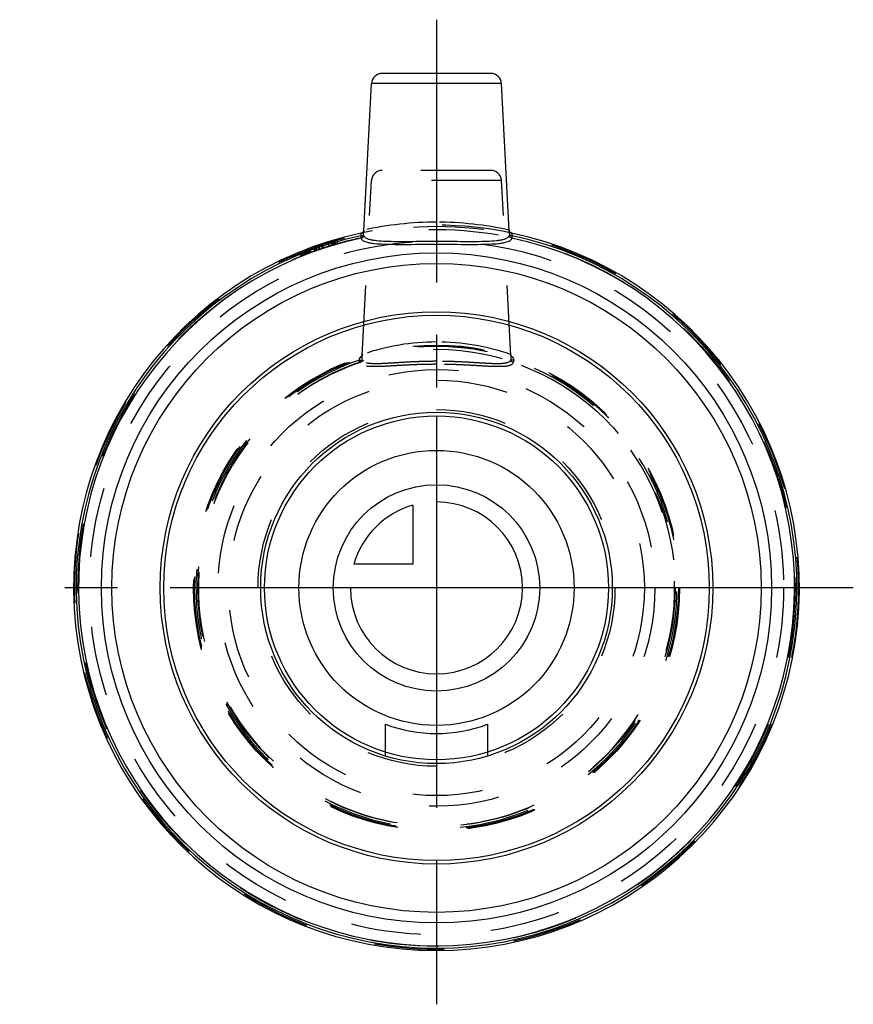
# Model space of a CAD drawing. Header units: millimetres. Extents: x 461.2 to 538.8, y 454.2 to 545.8.
import ezdxf

# ---------------------------------------------------------------- set-up
doc = ezdxf.new("R2010")
doc.units = ezdxf.units.MM
doc.header["$LTSCALE"] = 65.185185
doc.linetypes.add('CENTER', pattern=[0.6, 0.375, -0.075, 0.075, -0.075])
doc.linetypes.add('HIDDEN', pattern=[0.2, 0.1, -0.1])
for name, color, linetype in [('KOERPER', 7, 'CONTINUOUS'), ('KONST.EL_MIT_GEO', 7, 'CONTINUOUS'), ('KURVEN', 7, 'CONTINUOUS'), ('L1', 7, 'CONTINUOUS')]:
    doc.layers.add(name, color=color, linetype=linetype)

msp = doc.modelspace()

# ---------------------------------------------------------------- linework, layer by layer
at = {"layer": 'KOERPER', "color": 7, "linetype": 'Continuous'}
for p, q in [((493.236, 526.149), (493.955, 539.865)), ((506.773, 526.149), (506.054, 539.865))]:
    msp.add_line(p, q, dxfattribs=at)
at = {"layer": 'KOERPER', "color": 8, "linetype": 'HIDDEN'}
for p, q in [((493.103, 514.577), (493.955, 530.84)), ((506.907, 514.577), (506.054, 530.84))]:
    msp.add_line(p, q, dxfattribs=at)
msp.add_circle((500.005, 492.938), 22.6, dxfattribs=at)
at = {"layer": 'KONST.EL_MIT_GEO', "color": 7, "linetype": 'Continuous'}
for p, q in [((505.056, 540.812), (494.954, 540.812)), ((506.054, 539.865), (493.955, 539.865)), ((493.186, 526.068), (493.172, 526.051)), ((493.237, 526.16), (493.237, 526.156)), ((506.773, 526.156), (506.773, 526.16)), ((492.938, 525.708), (492.985, 525.492)), ((507.025, 525.492), (507.071, 525.708)), ((495.255, 477.293), (495.255, 480.251)), ((504.755, 480.251), (504.755, 477.293))]:
    msp.add_line(p, q, dxfattribs=at)
at = {"layer": 'KONST.EL_MIT_GEO', "color": 8, "linetype": 'HIDDEN'}
for p, q in [((505.056, 531.788), (494.954, 531.788)), ((506.054, 530.84), (493.955, 530.84)), ((493.237, 526.16), (493.238, 526.186)), ((506.771, 526.19), (506.77, 526.191)), ((506.771, 526.186), (506.771, 526.19)), ((490.031, 524.761), (489.942, 525.048)), ((490.256, 524.831), (490.169, 525.118)), ((490.264, 524.833), (490.176, 525.12)), ((490.356, 524.861), (490.269, 525.148)), ((490.421, 524.881), (490.335, 525.168)), ((490.447, 524.889), (490.361, 525.176)), ((490.578, 524.928), (490.494, 525.215)), ((490.586, 524.93), (490.501, 525.218)), ((490.628, 524.942), (490.544, 525.23)), ((490.812, 524.996), (490.729, 525.284)), ((487.496, 523.853), (487.383, 524.131)), ((487.584, 523.888), (487.472, 524.167)), ((487.484, 524.172), (487.596, 523.893)), ((487.632, 523.908), (487.521, 524.186)), ((487.786, 523.968), (487.676, 524.248)), ((487.913, 524.018), (487.805, 524.298)), ((487.98, 524.044), (487.872, 524.324)), ((487.996, 524.05), (487.888, 524.33)), ((488.111, 524.094), (488.004, 524.375)), ((488.167, 524.116), (488.061, 524.396)), ((488.178, 524.12), (488.071, 524.4)), ((488.276, 524.157), (488.17, 524.438)), ((488.305, 524.168), (488.2, 524.449)), ((488.679, 524.306), (488.577, 524.588)), ((488.71, 524.317), (488.609, 524.599)), ((488.736, 524.326), (488.634, 524.608)), ((488.871, 524.374), (488.771, 524.657)), ((489.065, 524.442), (488.966, 524.725)), ((489.131, 524.465), (489.034, 524.749)), ((489.161, 524.475), (489.064, 524.759)), ((489.401, 524.557), (489.306, 524.841)), ((489.48, 524.583), (489.386, 524.868)), ((489.492, 524.587), (489.397, 524.872)), ((487.292, 524.094), (487.405, 523.816)), ((492.883, 513.914), (492.812, 514.124)), ((493.106, 514.622), (493.105, 514.617)), ((493.113, 514.663), (493.192, 514.69)), ((506.905, 514.617), (506.904, 514.619)), ((506.905, 514.601), (506.906, 514.588)), ((506.906, 514.589), (506.906, 514.584)), ((507.197, 514.124), (507.126, 513.914))]:
    msp.add_line(p, q, dxfattribs=at)
at = {"layer": 'KONST.EL_MIT_GEO', "color": 7, "linetype": 'Continuous'}
for points in [[(493.121, 526.004), (493.101, 525.991), (493.079, 525.979), (493.056, 525.969), (493.032, 525.96), (493.009, 525.954)], [(493.172, 526.051), (493.157, 526.034), (493.14, 526.019), (493.121, 526.004)], [(493.238, 526.186), (493.237, 526.182), (493.236, 526.174), (493.233, 526.164), (493.23, 526.151), (493.224, 526.136), (493.217, 526.12), (493.209, 526.103), (493.198, 526.085), (493.186, 526.068)], [(507.001, 525.954), (506.988, 525.958), (506.964, 525.965), (506.941, 525.974), (506.919, 525.984), (506.899, 525.997), (506.88, 526.01), (506.862, 526.025), (506.846, 526.041), (506.831, 526.058), (506.818, 526.075), (506.807, 526.092), (506.797, 526.11), (506.789, 526.126), (506.783, 526.143), (506.778, 526.157), (506.775, 526.169), (506.773, 526.178), (506.771, 526.185), (506.771, 526.186)]]:
    msp.add_lwpolyline(points, dxfattribs=at)
at = {"layer": 'KONST.EL_MIT_GEO', "color": 8, "linetype": 'HIDDEN'}
for points in [[(493.238, 526.186), (493.239, 526.187), (493.239, 526.19), (493.239, 526.191), (493.239, 526.19), (493.238, 526.187), (493.238, 526.186)], [(506.771, 526.191), (506.771, 526.189), (506.771, 526.185), (506.771, 526.18), (506.772, 526.174), (506.772, 526.166), (506.773, 526.16)], [(492.981, 514.43), (492.962, 514.419), (492.943, 514.408), (492.922, 514.4), (492.907, 514.394)], [(493.044, 514.487), (493.03, 514.472), (493.015, 514.457), (492.999, 514.443), (492.981, 514.43)], [(493.091, 514.567), (493.084, 514.552), (493.076, 514.536), (493.067, 514.52), (493.056, 514.503), (493.044, 514.487)], [(493.105, 514.617), (493.104, 514.611), (493.102, 514.603), (493.099, 514.593), (493.096, 514.581), (493.091, 514.567)], [(493.103, 514.584), (493.104, 514.593), (493.104, 514.601), (493.105, 514.609), (493.105, 514.614), (493.105, 514.619), (493.105, 514.62)], [(506.904, 514.619), (506.904, 514.62), (506.904, 514.622), (506.904, 514.621), (506.904, 514.619), (506.904, 514.614), (506.905, 514.609), (506.905, 514.601)], [(507.029, 514.43), (507.011, 514.443), (506.995, 514.457), (506.98, 514.472), (506.966, 514.487), (506.953, 514.503), (506.943, 514.52), (506.933, 514.536), (506.925, 514.552), (506.919, 514.567), (506.914, 514.581), (506.91, 514.593), (506.907, 514.603), (506.906, 514.611), (506.905, 514.617)], [(507.102, 514.394), (507.087, 514.399), (507.067, 514.408), (507.047, 514.419), (507.029, 514.43)]]:
    msp.add_lwpolyline(points, dxfattribs=at)
for radius in [33.65, 33.35, 32.278, 22.6, 22.557, 22.5, 22.2, 20.316, 19.335, 16.6]:
    msp.add_circle((500.005, 492.938), radius, dxfattribs=at)
at = {"layer": 'KONST.EL_MIT_GEO', "color": 7, "linetype": 'Continuous'}
for radius in [31.175, 30.193, 25.7, 25.375, 16.35]:
    msp.add_circle((500.005, 492.938), radius, dxfattribs=at)
for centre, radius, start, end in [((494.954, 539.812), 1, 90, 177), ((505.056, 539.812), 1, 3, 90), ((500.005, 492.938), 33.75, 101.96336, 78.03664), ((470.599, 526.705), 22.643, 357.6189, 358.10533), ((526.52, 526.597), 19.751, 181.85917, 182.4167), ((500.005, 492.938), 33.524, 102.16849, 77.83151), ((500.005, 492.938), 33.303, 102.16849, 77.83151), ((500.005, 492.887), 13.5, 249.39938, 290.60062)]:
    msp.add_arc(centre, radius, start, end, dxfattribs=at)
at = {"layer": 'KONST.EL_MIT_GEO', "color": 8, "linetype": 'HIDDEN'}
for centre, radius, start, end in [((494.954, 530.788), 1, 90, 177), ((505.056, 530.788), 1, 3, 90), ((500.007, 495.694), 31.278, 90.00491, 102.48422), ((499.996, 495.642), 31.33, 77.52617, 89.9847), ((500.005, 492.938), 33.75, 78.03664, 101.96336), ((492.947, 526.248), 0.3, 281.96678, 357.0559), ((507.063, 526.248), 0.3, 182.94772, 258.03461), ((500.015, 494.678), 21.144, 90.02907, 108.82783), ((499.999, 494.709), 21.113, 70.93119, 89.98528), ((500.005, 492.938), 22.374, 108.75217, 71.24783), ((492.814, 514.676), 0.297, 288.32909, 295.91553), ((492.809, 514.68), 0.304, 338.4574, 349.3326), ((492.815, 514.679), 0.298, 349.32228, 357.00351), ((507.195, 514.679), 0.298, 182.99122, 190.67259), ((507.201, 514.68), 0.304, 190.66225, 201.49224), ((505.017, 514.488), 1.891, 3.04465, 3.51356), ((507.196, 514.676), 0.297, 244.1202, 251.67026), ((500.005, 492.938), 22.153, 108.75217, 71.24783)]:
    msp.add_arc(centre, radius, start, end, dxfattribs=at)
at = {"layer": 'KONST.EL_MIT_GEO', "color": 7, "linetype": 'Continuous'}
for points, knots in [([(493.009, 525.954), (493.006, 525.954), (493.002, 525.946), (492.997, 525.932), (492.99, 525.909), (492.979, 525.865), (492.962, 525.797), (492.947, 525.739), (492.938, 525.708)], [0, 0, 0, 0, 0.02854, 0.090035, 0.183921, 0.306802, 0.622704, 1, 1, 1, 1]), ([(493.237, 526.156), (493.236, 526.143), (493.233, 526.076), (493.231, 526.01), (493.229, 525.956)], [0, 0, 0, 0, 0.200944, 1, 1, 1, 1]), ([(506.78, 525.956), (506.779, 525.976), (506.777, 526.043), (506.775, 526.109), (506.773, 526.156)], [0, 0, 0, 0, 0.294777, 1, 1, 1, 1]), ([(507.071, 525.708), (507.063, 525.739), (507.048, 525.797), (507.031, 525.865), (507.019, 525.909), (507.012, 525.932), (507.007, 525.946), (507.003, 525.954), (507.001, 525.954)], [0, 0, 0, 0, 0.377286, 0.693184, 0.816066, 0.909953, 0.971454, 1, 1, 1, 1]), ([(492.938, 525.708), (493.004, 525.705), (493.094, 525.71), (493.187, 525.732), (493.219, 525.753), (493.222, 525.764)], [0, 0, 0, 0, 0.662743, 0.881043, 1, 1, 1, 1]), ([(492.985, 525.492), (493.047, 525.506), (493.166, 525.574), (493.218, 525.701), (493.222, 525.764)], [0, 0, 0, 0, 0.502785, 1, 1, 1, 1]), ([(492.985, 525.492), (492.992, 525.449), (493.035, 525.357), (493.162, 525.25), (493.347, 525.162), (493.59, 525.089), (493.891, 525.03), (494.4, 524.965), (495.163, 524.922), (496.206, 524.904), (497.391, 524.906), (498.673, 524.913), (499.555, 524.915), (500.005, 524.915)], [0, 0, 0, 0, 0.018366, 0.040288, 0.068228, 0.103313, 0.145935, 0.196085, 0.317787, 0.464717, 0.631615, 0.812284, 1, 1, 1, 1]), ([(493.222, 525.764), (493.229, 525.721), (493.27, 525.63), (493.393, 525.522), (493.573, 525.434), (493.809, 525.361), (494.101, 525.302), (494.595, 525.239), (495.335, 525.197), (496.343, 525.181), (497.487, 525.184), (498.722, 525.191), (499.572, 525.194), (500.005, 525.194)], [0, 0, 0, 0, 0.018916, 0.041208, 0.069409, 0.104712, 0.147535, 0.19787, 0.319831, 0.466751, 0.63327, 0.813216, 1, 1, 1, 1]), ([(500.005, 525.194), (500.437, 525.194), (501.287, 525.191), (502.523, 525.184), (503.666, 525.181), (504.675, 525.197), (505.414, 525.239), (505.909, 525.302), (506.201, 525.361), (506.437, 525.434), (506.616, 525.522), (506.74, 525.63), (506.78, 525.721), (506.787, 525.764)], [0, 0, 0, 0, 0.186784, 0.36673, 0.533249, 0.680169, 0.80213, 0.852465, 0.895288, 0.93059, 0.958792, 0.981084, 1, 1, 1, 1]), ([(500.005, 524.915), (500.454, 524.915), (501.337, 524.913), (502.619, 524.906), (503.803, 524.904), (504.846, 524.922), (505.609, 524.965), (506.119, 525.03), (506.42, 525.089), (506.663, 525.162), (506.847, 525.25), (506.974, 525.357), (507.017, 525.449), (507.025, 525.492)], [0, 0, 0, 0, 0.187716, 0.368385, 0.535283, 0.682213, 0.803915, 0.854065, 0.896687, 0.931771, 0.959711, 0.981634, 1, 1, 1, 1]), ([(507.071, 525.708), (507.006, 525.705), (506.916, 525.71), (506.823, 525.732), (506.79, 525.753), (506.787, 525.764)], [0, 0, 0, 0, 0.662742, 0.881043, 1, 1, 1, 1]), ([(507.025, 525.492), (506.962, 525.506), (506.843, 525.574), (506.791, 525.701), (506.787, 525.764)], [0, 0, 0, 0, 0.502785, 1, 1, 1, 1])]:
    msp.add_open_spline(points, degree=3, knots=knots, dxfattribs=at)
at = {"layer": 'KONST.EL_MIT_GEO', "color": 8, "linetype": 'HIDDEN'}
for points, knots in [([(493.246, 526.232), (493.244, 526.232), (493.243, 526.223), (493.24, 526.211), (493.238, 526.187), (493.237, 526.17), (493.237, 526.16)], [0, 0, 0, 0, 0.079052, 0.272694, 0.581427, 1, 1, 1, 1]), ([(506.773, 526.16), (506.772, 526.17), (506.771, 526.188), (506.769, 526.211), (506.767, 526.223), (506.765, 526.232), (506.763, 526.232)], [0, 0, 0, 0, 0.418585, 0.727302, 0.920933, 1, 1, 1, 1]), ([(492.812, 514.124), (492.823, 514.156), (492.844, 514.218), (492.867, 514.291), (492.884, 514.34), (492.893, 514.367), (492.9, 514.383), (492.905, 514.393), (492.907, 514.394)], [0, 0, 0, 0, 0.361494, 0.675398, 0.802292, 0.901924, 0.968861, 1, 1, 1, 1]), ([(492.812, 514.124), (492.876, 514.119), (492.963, 514.126), (493.053, 514.148), (493.085, 514.167), (493.088, 514.178)], [0, 0, 0, 0, 0.665975, 0.883887, 1, 1, 1, 1]), ([(492.883, 513.914), (492.938, 513.933), (493.04, 514.003), (493.084, 514.12), (493.088, 514.178)], [0, 0, 0, 0, 0.502687, 1, 1, 1, 1]), ([(493.088, 514.178), (493.09, 514.218), (493.095, 514.353), (493.098, 514.489), (493.103, 514.584)], [0, 0, 0, 0, 0.297256, 1, 1, 1, 1]), ([(500.005, 514.022), (499.564, 514.022), (498.699, 514.009), (497.442, 513.955), (496.279, 513.884), (495.387, 513.826), (494.752, 513.798), (494.344, 513.79), (493.989, 513.798), (493.69, 513.825), (493.447, 513.873), (493.263, 513.944), (493.134, 514.043), (493.094, 514.134), (493.088, 514.178)], [0, 0, 0, 0, 0.187091, 0.36746, 0.534594, 0.682318, 0.747094, 0.804945, 0.855343, 0.897924, 0.932635, 0.959949, 0.98135, 1, 1, 1, 1]), ([(493.105, 514.621), (493.106, 514.625), (493.107, 514.638), (493.108, 514.651), (493.11, 514.659)], [0, 0, 0, 0, 0.339757, 1, 1, 1, 1]), ([(493.11, 514.659), (493.11, 514.66), (493.111, 514.661), (493.112, 514.663), (493.113, 514.663)], [0, 0, 0, 0, 0.651467, 1, 1, 1, 1]), ([(506.922, 514.178), (506.915, 514.134), (506.875, 514.043), (506.747, 513.944), (506.562, 513.873), (506.32, 513.825), (506.02, 513.798), (505.665, 513.79), (505.258, 513.798), (504.622, 513.826), (503.731, 513.884), (502.567, 513.955), (501.31, 514.009), (500.445, 514.022), (500.005, 514.022)], [0, 0, 0, 0, 0.018649, 0.040047, 0.067357, 0.102065, 0.14464, 0.195032, 0.252881, 0.317657, 0.465387, 0.63253, 0.812905, 1, 1, 1, 1]), ([(506.897, 514.663), (506.898, 514.663), (506.9, 514.656), (506.903, 514.638), (506.904, 514.619), (506.905, 514.604)], [0, 0, 0, 0, 0.083831, 0.278915, 1, 1, 1, 1]), ([(506.906, 514.584), (506.908, 514.558), (506.913, 514.423), (506.917, 514.287), (506.922, 514.178)], [0, 0, 0, 0, 0.190124, 1, 1, 1, 1]), ([(507.126, 513.914), (507.071, 513.933), (506.969, 514.003), (506.925, 514.12), (506.922, 514.178)], [0, 0, 0, 0, 0.502687, 1, 1, 1, 1]), ([(507.197, 514.124), (507.134, 514.119), (507.046, 514.126), (506.956, 514.148), (506.925, 514.167), (506.922, 514.178)], [0, 0, 0, 0, 0.665974, 0.883886, 1, 1, 1, 1]), ([(507.102, 514.394), (507.105, 514.393), (507.109, 514.383), (507.117, 514.367), (507.126, 514.34), (507.142, 514.291), (507.166, 514.218), (507.186, 514.156), (507.197, 514.124)], [0, 0, 0, 0, 0.031132, 0.098062, 0.197691, 0.324586, 0.638496, 1, 1, 1, 1]), ([(500.005, 513.743), (499.549, 513.743), (498.654, 513.73), (497.354, 513.678), (496.154, 513.609), (495.237, 513.554), (494.584, 513.528), (494.169, 513.522), (493.8, 513.534), (493.374, 513.57), (492.92, 513.687), (492.883, 513.914)], [0, 0, 0, 0, 0.189431, 0.371782, 0.54029, 0.688711, 0.753617, 0.811495, 0.861856, 0.904374, 1, 1, 1, 1]), ([(507.126, 513.914), (507.089, 513.687), (506.635, 513.57), (506.209, 513.534), (505.84, 513.522), (505.425, 513.528), (504.772, 513.554), (503.855, 513.609), (502.655, 513.678), (501.356, 513.73), (500.461, 513.743), (500.005, 513.743)], [0, 0, 0, 0, 0.095615, 0.138127, 0.188483, 0.246358, 0.311264, 0.459691, 0.628207, 0.810566, 1, 1, 1, 1])]:
    msp.add_open_spline(points, degree=3, knots=knots, dxfattribs=at)
for points in [[(492.944, 514.409), (493.009, 514.441), (493.065, 514.501), (493.092, 514.568)], [(493.103, 514.586), (493.104, 514.598), (493.104, 514.609), (493.105, 514.621)], [(507.066, 514.409), (507, 514.441), (506.944, 514.501), (506.918, 514.568)]]:
    msp.add_open_spline(points, degree=3, dxfattribs=at)
at = {"layer": 'KURVEN', "color": 40, "linetype": 'Continuous'}
for p, q in [((500.005, 508.938), (500.005, 476.938)), ((497.805, 500.629), (497.805, 495.137)), ((497.805, 495.137), (492.313, 495.137)), ((516.005, 492.938), (484.005, 492.938))]:
    msp.add_line(p, q, dxfattribs=at)
for radius in [16, 12.8, 9.6]:
    msp.add_circle((500.005, 492.938), radius, dxfattribs=at)
for start, end in [(180, 90), (105.96201, 164.03799)]:
    msp.add_arc((500.005, 492.938), 8, start, end, dxfattribs=at)
at = {"layer": 'L1', "color": 2, "linetype": 'CENTER'}
for p, q in [((500.005, 545.812), (500.005, 454.188)), ((538.774, 492.938), (461.235, 492.938))]:
    msp.add_line(p, q, dxfattribs=at)

doc.saveas('drawing.dxf')
